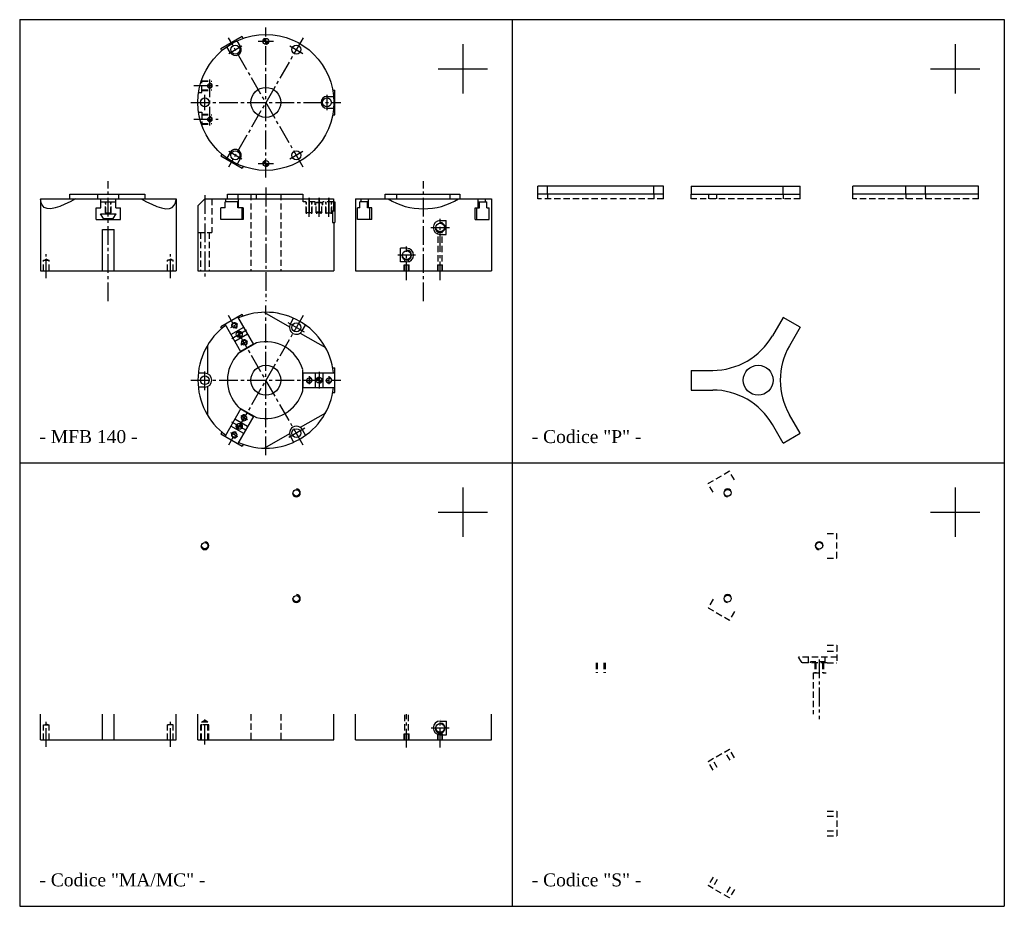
# Model space of a CAD drawing. Header units: millimetres. Extents: x 647 to 1647, y -596 to 304.
import ezdxf

# ---------------------------------------------------------------- set-up
doc = ezdxf.new("R2010")
doc.units = ezdxf.units.MM
doc.linetypes.add('CENTER2', pattern=[28.575, 19.05, -3.175, 3.175, -3.175])
doc.linetypes.add('DASHED2', pattern=[9.525, 6.35, -3.175])
doc.layers.add('1', color=2, linetype='DASHED2')
doc.layers.add('2', color=1, linetype='CENTER2')
doc.styles.get("Standard").update_dxf_attribs({"font": 'isocp.shx', "bigfont": 'chineset.shx'})

msp = doc.modelspace()

# ---------------------------------------------------------------- hatches: boundary and pattern name
h = msp.add_hatch()
h.set_pattern_fill('ANSI31', scale=0.02, style=0)
h.set_pattern_definition([(45, (617.0378, 751.19193), (-0.0449012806, 0.0449012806), [])])
h.paths.add_polyline_path([(896.8, 281.7), (896.8, 284.7, 0.41421), (893.8, 281.7)])
h.paths.add_polyline_path([(896.8, 278.7, 0.41421), (899.8, 281.7), (896.8, 281.7)])
h = msp.add_hatch()
h.set_pattern_fill('ANSI31', scale=0.02, style=0)
h.set_pattern_definition([(45, (617.0378, 627.19193), (-0.0449012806, 0.0449012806), [])])
h.paths.add_polyline_path([(896.8, 157.7), (896.8, 160.7, 0.41421), (893.8, 157.7)])
h.paths.add_polyline_path([(896.8, 154.7, 0.41421), (899.8, 157.7), (896.8, 157.7)])
h = msp.add_hatch()
h.set_pattern_fill('ANSI31', scale=0.024, angle=120, style=0)
h.set_pattern_definition([(165, (549.671864, -588.017626), (-0.019722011, -0.073603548), [])])
h.paths.add_polyline_path([(871.3, -18.2), (869.8, -15.6), (867.2, -17.1, 0.41421)])
h.paths.add_polyline_path([(868.3, -13), (869.8, -15.6), (872.4, -14.1, 0.41421)])
h = msp.add_hatch()
h.set_pattern_fill('ANSI31', scale=0.024, style=0)
h.set_pattern_definition([(45, (615.08909, 501.09904), (-0.053881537, 0.053881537), [])])
h.paths.add_polyline_path([(947.8, -62.3), (950.8, -62.3), (950.8, -59.3, 0.41421)])
h.paths.add_polyline_path([(953.8, -62.3), (950.8, -62.3), (950.8, -65.3, 0.41421)])
h = msp.add_hatch()
h.set_pattern_fill('ANSI31', scale=0.024, angle=-120, style=0)
h.set_pattern_definition([(285, (1525.58317, -100.11227), (0.073603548, 0.019722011), [])])
h.paths.add_polyline_path([(871.3, -106.5), (869.8, -109.1), (872.4, -110.6, 0.41421)])
h.paths.add_polyline_path([(868.3, -111.7), (869.8, -109.1), (867.2, -107.6, 0.41421)])

# ---------------------------------------------------------------- linework, layer by layer
at = {"color": 7}
for p, q in [((646.8, 303.7), (1646.8, 303.7)), ((646.8, 303.7), (646.8, -596.3)), ((1146.8, 303.7), (1146.8, -596.3)), ((1646.8, 303.7), (1646.8, -596.3)), ((872.6, 286.5), (851, 274)), ((871, 276.3), (867.6, 282.2)), ((873.7, 284.7), (872.6, 286.5)), ((852, 272.2), (851, 274)), ((860.6, 270.3), (857.2, 276.2)), ((1096.8, 278.7), (1096.8, 228.7)), ((1596.8, 278.7), (1596.8, 228.7)), ((1071.8, 253.7), (1121.8, 253.7)), ((1571.8, 253.7), (1621.8, 253.7)), ((964.6, 232.2), (966.8, 232.2)), ((966.8, 207.2), (966.8, 232.2)), ((958.8, 225.7), (965.5, 225.7)), ((958.8, 213.7), (965.5, 213.7)), ((964.6, 207.2), (966.8, 207.2)), ((852, 167.1), (851, 165.3)), ((851, 165.3), (872.6, 152.8)), ((860.6, 169), (857.2, 163.1)), ((871, 163), (867.6, 157.1)), ((873.7, 154.6), (872.6, 152.8)), ((1300.7, 134.7), (1172.9, 134.7)), ((1172.9, 126.7), (1172.9, 134.7)), ((1182.9, 126.7), (1182.9, 134.7)), ((1290.7, 126.7), (1290.7, 134.7)), ((1300.7, 126.7), (1300.7, 134.7)), ((1328.8, 134.7), (1439.4, 134.7)), ((1328.8, 134.7), (1328.8, 126.7)), ((1422.1, 126.7), (1422.1, 134.7)), ((1439.4, 126.7), (1439.4, 134.7)), ((1620.7, 134.7), (1492.9, 134.7)), ((1492.9, 126.7), (1492.9, 134.7)), ((1546.8, 126.7), (1546.8, 134.7)), ((1566.8, 126.7), (1566.8, 134.7)), ((1620.7, 126.7), (1620.7, 134.7)), ((667.8, 121.7), (667.8, 48.7)), ((667.8, 121.7), (805.8, 121.7)), ((697.8, 126.7), (773.8, 126.7)), ((697.8, 121.7), (697.8, 126.7)), ((726.1, 121.7), (726.1, 126.7)), ((729.3, 112.7), (729.3, 121.7)), ((744.3, 112.7), (744.3, 121.7)), ((747.5, 121.7), (747.5, 126.7)), ((773.8, 126.7), (773.8, 121.7)), ((805.8, 121.7), (805.8, 48.7)), ((827.8, 114.7), (834.8, 121.7)), ((834.8, 121.7), (965.4, 121.7)), ((856, 118.7), (856, 121.7)), ((857.8, 126.7), (934.3, 126.7)), ((857.8, 121.7), (857.8, 126.7)), ((857.8, 126.7), (934.3, 126.7)), ((868.8, 121.7), (868.8, 126.7)), ((869, 112.7), (869, 121.7)), ((887.3, 121.7), (887.3, 126.7)), ((934.3, 126.7), (934.3, 121.7)), ((965.4, 121.7), (965.4, 109.7)), ((987.8, 121.7), (1125.8, 121.7)), ((987.8, 121.7), (987.8, 48.7)), ((993.6, 118.7), (993.6, 121.7)), ((1001.1, 112.7), (1001.1, 121.7)), ((1017.8, 126.7), (1093.8, 126.7)), ((1017.8, 121.7), (1017.8, 126.7)), ((1029.7, 121.7), (1029.7, 126.7)), ((1083.9, 121.7), (1083.9, 126.7)), ((1093.8, 126.7), (1093.8, 121.7)), ((1112.4, 112.7), (1112.4, 121.7)), ((1119.9, 118.7), (1119.9, 121.7)), ((1125.8, 121.7), (1125.8, 48.7)), ((1300.7, 126.7), (1172.9, 126.7)), ((1328.8, 126.7), (1439.4, 126.7)), ((1346.8, 121.7), (1346.8, 126.7)), ((1354.8, 121.7), (1354.8, 126.7)), ((1620.7, 126.7), (1492.9, 126.7)), ((724.3, 100.7), (724.3, 112.7)), ((724.3, 112.7), (729.3, 112.7)), ((729.3, 118.7), (744.3, 118.7)), ((744.3, 112.7), (749.3, 112.7)), ((749.3, 100.7), (749.3, 112.7)), ((827.8, 114.7), (827.8, 48.7)), ((851, 100.7), (851, 112.7)), ((855.3, 112.7), (851, 112.7)), ((869, 118.7), (855.3, 118.7)), ((855.3, 112.7), (855.3, 118.7)), ((868.3, 112.7), (868.3, 118.7)), ((873.7, 112.7), (868.3, 112.7)), ((872.6, 100.7), (872.6, 112.7)), ((872.6, 100.7), (872.6, 112.7)), ((873.7, 112.7), (873.7, 100.7)), ((965.4, 118.7), (966.8, 118.7)), ((966.8, 118.7), (966.8, 97.7)), ((992.4, 112.7), (989.9, 112.7)), ((989.9, 100.7), (989.9, 112.7)), ((992.4, 112.7), (992.4, 118.7)), ((1001.1, 118.7), (992.4, 118.7)), ((999.9, 112.7), (999.9, 118.7)), ((1004.3, 112.7), (999.9, 112.7)), ((1002.4, 100.7), (1002.4, 112.7)), ((1004.3, 100.7), (1004.3, 112.7)), ((1109.3, 100.7), (1109.3, 112.7)), ((1109.3, 112.7), (1113.7, 112.7)), ((1111.2, 100.7), (1111.2, 112.7)), ((1112.4, 118.7), (1121.2, 118.7)), ((1113.7, 112.7), (1113.7, 118.7)), ((1121.2, 112.7), (1121.2, 118.7)), ((1121.2, 112.7), (1123.7, 112.7)), ((1123.7, 100.7), (1123.7, 112.7)), ((724.3, 100.7), (749.3, 100.7)), ((728.9, 106.7), (744.7, 106.7)), ((731.8, 101.7), (728.9, 106.7)), ((731.8, 101.7), (741.8, 101.7)), ((731.8, 100.7), (731.8, 101.7)), ((741.8, 101.7), (744.7, 106.7)), ((741.8, 100.7), (741.8, 101.7)), ((873.7, 100.7), (851, 100.7)), ((964.6, 109.7), (964.6, 97.7)), ((964.6, 109.7), (966.8, 109.7)), ((1004.3, 100.7), (989.9, 100.7)), ((1109.3, 100.7), (1123.7, 100.7)), ((730.8, 90.7), (742.8, 90.7)), ((730.8, 48.7), (730.8, 90.7)), ((742.8, 48.7), (742.8, 90.7)), ((964.6, 97.7), (966.8, 97.7)), ((965.8, 97.7), (965.8, 48.7)), ((1073.8, 99.7), (1079.9, 99.7)), ((1079.9, 85.7), (1079.9, 99.7)), ((1073.8, 85.7), (1079.9, 85.7)), ((1033.6, 57.7), (1033.6, 71.7)), ((1039.8, 71.7), (1033.6, 71.7)), ((1039.8, 57.7), (1033.6, 57.7)), ((667.8, 48.7), (805.8, 48.7)), ((827.8, 48.7), (965.8, 48.7)), ((987.8, 48.7), (1125.8, 48.7)), ((872.6, 4.5), (851, -8)), ((884.5, -26.1), (868.3, 2)), ((873.7, 2.7), (872.6, 4.5)), ((895.3, 6.6), (920.8, -8.1)), ((921.7, -5.2), (925, 0.6)), ((1422.1, 1.5), (1411.2, -17.3)), ((1439.4, -8.5), (1422.1, 1.5)), ((852, -9.8), (851, -8)), ((871.5, -33.6), (855.3, -5.5)), ((861.3, -15.9), (874.3, -8.4)), ((933.8, -12.2), (937.2, -6.4)), ((1439.4, -8.5), (1428.5, -27.3)), ((865.3, -22.8), (878.3, -15.3)), ((931.8, -14.4), (957.3, -29.1)), ((837.8, -56), (837.8, -26.6)), ((887.3, -24.5), (868.8, -35.2)), ((884.3, -25.7), (871.3, -33.2)), ((964.6, -49.8), (966.8, -49.8)), ((966.8, -74.8), (966.8, -49.8)), ((834.8, -55.3), (828.1, -55.3)), ((934.3, -73.1), (934.3, -51.6)), ((934.3, -54.8), (966.8, -54.8)), ((934.8, -69.8), (934.8, -54.8)), ((946.8, -54.8), (946.8, -69.8)), ((954.8, -54.8), (954.8, -69.8)), ((1328.8, -52.3), (1350.6, -52.3)), ((1328.8, -52.3), (1328.8, -72.3)), ((834.8, -69.3), (828.1, -69.3)), ((837.8, -98.1), (837.8, -68.7)), ((934.3, -69.8), (966.8, -69.8)), ((964.6, -74.8), (966.8, -74.8)), ((1328.8, -72.3), (1350.6, -72.3)), ((868.8, -89.5), (887.3, -100.2)), ((871.5, -91.1), (855.3, -119.2)), ((884.5, -98.6), (868.3, -126.7)), ((871.3, -91.5), (884.3, -99)), ((957.3, -95.6), (931.8, -110.3)), ((1439.4, -116.2), (1428.5, -97.3)), ((874.3, -116.3), (861.3, -108.8)), ((878.3, -109.4), (865.3, -101.9)), ((1422.1, -126.2), (1411.2, -107.3)), ((852, -114.9), (851, -116.7)), ((851, -116.7), (872.6, -129.2)), ((920.8, -116.6), (895.3, -131.3)), ((921.7, -119.5), (925, -125.3)), ((933.8, -112.5), (937.2, -118.3)), ((1422.1, -126.2), (1439.4, -116.2)), ((873.7, -127.4), (872.6, -129.2)), ((646.8, -146.3), (1646.8, -146.3)), ((1096.8, -171.3), (1096.8, -221.3)), ((1596.8, -171.3), (1596.8, -221.3)), ((1071.8, -196.3), (1121.8, -196.3)), ((1571.8, -196.3), (1621.8, -196.3)), ((667.8, -427.3), (667.8, -401.3)), ((730.8, -427.3), (730.8, -401.3)), ((742.8, -427.3), (742.8, -401.3)), ((805.8, -427.3), (805.8, -401.3)), ((827.8, -427.3), (827.8, -401.3)), ((965.8, -427.3), (965.8, -401.3)), ((987.8, -427.3), (987.8, -401.3)), ((1073.8, -408.3), (1080.2, -408.3)), ((1080.2, -422.3), (1080.2, -408.3)), ((1125.8, -427.3), (1125.8, -401.3)), ((667.8, -427.3), (805.8, -427.3)), ((827.8, -427.3), (965.8, -427.3)), ((987.8, -427.3), (1125.8, -427.3)), ((1073.8, -422.3), (1080.2, -422.3)), ((646.8, -596.3), (1646.8, -596.3))]:
    msp.add_line(p, q, dxfattribs=at)
at = {"color": 7, "linetype": 'DASHED2'}
for p, q in [((1367.6, -154.8), (1346, -167.3)), ((1372.6, -163.5), (1367.6, -154.8)), ((1351, -176), (1346, -167.3)), ((1466.8, -217.8), (1476.8, -217.8)), ((1476.8, -242.8), (1476.8, -217.8)), ((1466.8, -242.8), (1476.8, -242.8)), ((1351, -284.7), (1346, -293.4)), ((1346, -293.4), (1367.6, -305.9)), ((1372.6, -297.2), (1367.6, -305.9)), ((1466.8, -331.3), (1476.8, -331.3)), ((1466.8, -337.3), (1476.8, -337.3)), ((1476.8, -331.3), (1476.8, -349.3)), ((1466.8, -349.3), (1476.8, -349.3)), ((1346, -449.3), (1367.6, -436.8)), ((1368.3, -448), (1363.3, -439.3)), ((1372.6, -445.5), (1367.6, -436.8)), ((1351, -458), (1346, -449.3)), ((1355.3, -455.5), (1350.3, -446.8)), ((1466.8, -499.8), (1476.8, -499.8)), ((1476.8, -499.8), (1476.8, -524.8)), ((1466.8, -504.8), (1476.8, -504.8)), ((1466.8, -519.8), (1476.8, -519.8)), ((1466.8, -524.8), (1476.8, -524.8)), ((1351, -566.7), (1346, -575.4)), ((1355.3, -569.2), (1350.3, -577.9)), ((1367.6, -587.9), (1346, -575.4)), ((1368.3, -576.7), (1363.3, -585.4)), ((1372.6, -579.2), (1367.6, -587.9))]:
    msp.add_line(p, q, dxfattribs=at)
at = {"color": 7}
for centre, radius in [((896.8, 219.7), 69), ((896.8, 281.7), 3), ((865.8, 273.3), 4.5), ((927.8, 273.3), 4.5), ((839.8, 236.7), 2.01), ((896.8, 219.7), 15.2), ((834.8, 219.7), 4.5), ((958.8, 219.7), 4.5), ((839.8, 202.7), 2.01), ((865.8, 166), 4.5), ((927.8, 166), 4.5), ((896.8, 157.7), 3), ((1073.8, 92.7), 4.39), ((1039.8, 64.7), 4.39), ((864.8, -6.9), 2.39), ((927.8, -8.7), 4.5), ((869.8, -15.6), 3), ((874.8, -24.2), 2.39), ((896.8, -62.3), 15.2), ((1396.8, -62.3), 15.2), ((834.8, -62.3), 4.5), ((940.8, -62.3), 2.39), ((950.8, -62.3), 3), ((960.8, -62.3), 2.39), ((874.8, -100.4), 2.39), ((869.8, -109.1), 3), ((864.8, -117.8), 2.39), ((927.8, -116), 4.5), ((927.8, -176.7), 3.23), ((1365.8, -176.7), 3.46), ((834.8, -230.3), 3.23), ((1458.8, -230.3), 3.46), ((927.8, -284), 3.23), ((1365.8, -284), 3.46), ((1073.8, -415.3), 4.39)]:
    msp.add_circle(centre, radius, dxfattribs=at)
for centre, radius, start, end in [((865.8, 273.3), 6, 210, 30), ((839.8, 236.7), 2.5, 180, 90), ((958.8, 219.7), 6, 90, 270), ((839.8, 202.7), 2.5, 180, 90), ((865.8, 166), 6, 330, 150), ((1056.8, 180.7), 69, 238.7677, 301.2323), ((1073.8, 92.7), 7, 90, 270), ((1073.8, 92.7), 5, 180, 90), ((1039.8, 64.7), 7, 270, 90), ((1039.8, 64.7), 5, 180, 90), ((896.8, -62.3), 69, 6.2401, 113.7599), ((896.8, -62.3), 69, 126.2401, 233.7599), ((864.8, -6.9), 3, 300, 210), ((927.8, -8.7), 7, 150, 330), ((1350.6, 17.7), 70, 270, 330), ((874.8, -24.2), 3, 300, 210), ((896.8, -62.3), 39, 15.9424, 104.0576), ((1489.2, -62.3), 70, 150, 210), ((896.8, -62.3), 39, 135.9424, 224.0576), ((834.8, -62.3), 7, 270, 90), ((940.8, -62.3), 3, 180, 90), ((960.8, -62.3), 3, 180, 90), ((896.8, -62.3), 69, 246.2401, 353.7599), ((896.8, -62.3), 39, 255.9424, 344.0576), ((1350.6, -142.3), 70, 30, 90), ((874.8, -100.4), 3, 60, 330), ((927.8, -116), 7, 30, 210), ((864.8, -117.8), 3, 60, 330), ((927.8, -176.7), 4, 180, 90), ((1365.8, -176.7), 4, 0, 270), ((834.8, -230.3), 4, 180, 90), ((1458.8, -230.3), 4, 0, 270), ((927.8, -284), 4, 180, 90), ((1365.8, -284), 4, 0, 270), ((1073.8, -415.3), 7, 90, 270), ((1073.8, -415.3), 5, 180, 90)]:
    msp.add_arc(centre, radius, start, end, dxfattribs=at)
for points in [[(703.6, 121.7), (669.6, 115.8), (667.8, 121.3)], [(770, 121.7), (804, 115.8), (805.8, 121.3)]]:
    msp.add_spline(points, degree=3, dxfattribs=at)
at = {"layer": '1', "color": 7}
for p, q in [((831.8, 229.7), (831.8, 242.8)), ((831.8, 241.7), (840.8, 241.7)), ((831.8, 241.1), (841.8, 241.1)), ((831.8, 232.3), (841.8, 232.3)), ((831.8, 231.7), (840.8, 231.7)), ((828.5, 229.7), (831.8, 229.7)), ((828.5, 209.7), (831.8, 209.7)), ((831.8, 209.7), (831.8, 196.5)), ((831.8, 207.7), (840.8, 207.7)), ((831.8, 207.1), (841.8, 207.1)), ((831.8, 198.3), (841.8, 198.3)), ((831.8, 197.7), (840.8, 197.7)), ((841.8, 121.7), (841.8, 87.7)), ((881.5, 126.7), (881.5, 48.7)), ((912, 126.7), (912, 48.7)), ((934.8, 118.7), (934.8, 121.7)), ((1172.9, 121.7), (1172.9, 126.7)), ((1300.7, 121.7), (1172.9, 121.7)), ((1182.9, 126.7), (1182.9, 121.7)), ((1290.7, 126.7), (1290.7, 121.7)), ((1300.7, 121.7), (1300.7, 126.7)), ((1328.8, 121.7), (1328.8, 126.7)), ((1439.4, 121.7), (1328.8, 121.7)), ((1422.1, 126.7), (1422.1, 121.7)), ((1439.4, 121.7), (1439.4, 126.7)), ((1492.9, 121.7), (1492.9, 126.7)), ((1620.7, 121.7), (1492.9, 121.7)), ((1546.8, 126.7), (1546.8, 121.7)), ((1566.8, 126.7), (1566.8, 121.7)), ((1620.7, 121.7), (1620.7, 126.7)), ((733.8, 107.7), (733.8, 118.7)), ((734.2, 106.7), (734.2, 118.7)), ((739.4, 106.7), (739.4, 118.7)), ((739.8, 107.7), (739.8, 118.7)), ((946.8, 118.7), (934.8, 118.7)), ((937.8, 107.7), (937.8, 118.7)), ((938.2, 106.7), (938.2, 118.7)), ((943.4, 106.7), (943.4, 118.7)), ((943.8, 107.7), (943.8, 118.7)), ((946.8, 115.7), (946.8, 118.7)), ((947.8, 115.7), (946.8, 115.7)), ((947.8, 117.7), (948.3, 118.2)), ((947.8, 107.7), (947.8, 117.7)), ((953.8, 117.7), (947.8, 117.7)), ((953.3, 118.2), (948.3, 118.2)), ((953.8, 117.7), (953.3, 118.2)), ((953.8, 107.7), (953.8, 117.7)), ((954.8, 115.7), (953.8, 115.7)), ((965.4, 118.7), (954.8, 118.7)), ((954.8, 115.7), (954.8, 118.7)), ((957.8, 107.7), (957.8, 118.7)), ((958.2, 106.7), (958.2, 118.7)), ((963.4, 106.7), (963.4, 118.7)), ((963.8, 107.7), (963.8, 118.7)), ((733.8, 107.7), (739.8, 107.7)), ((943.8, 107.7), (937.8, 107.7)), ((953.8, 108.2), (947.8, 108.2)), ((947.8, 108.2), (948.3, 107.7)), ((953.8, 107.7), (947.8, 107.7)), ((948.5, 106.7), (948.5, 107.7)), ((953, 106.7), (953, 107.7)), ((953.8, 108.2), (953.3, 107.7)), ((957.8, 107.7), (963.8, 107.7)), ((827.8, 87.7), (841.8, 87.7)), ((830.3, 87.7), (830.3, 48.7)), ((839.3, 87.7), (839.3, 48.7)), ((1071.8, 48.7), (1071.8, 88.7)), ((1075.8, 48.7), (1075.8, 88.7)), ((671.9, 59.7), (673.8, 60.7)), ((675.7, 59.7), (673.8, 60.7)), ((797.9, 59.7), (799.8, 60.7)), ((801.7, 59.7), (799.8, 60.7)), ((1037.8, 48.7), (1037.8, 60.1)), ((1041.8, 48.7), (1041.8, 60.1)), ((670.8, 48.7), (670.8, 59.7)), ((670.8, 59.7), (676.8, 59.7)), ((676.8, 48.7), (676.8, 59.7)), ((802.8, 59.7), (796.8, 59.7)), ((796.8, 48.7), (796.8, 59.7)), ((802.8, 48.7), (802.8, 59.7)), ((1037.3, 48.7), (1037.3, 54.7)), ((1037.3, 54.7), (1042.3, 54.7)), ((1042.3, 48.7), (1042.3, 54.7)), ((1071.3, 54.7), (1076.3, 54.7)), ((1071.3, 48.7), (1071.3, 54.7)), ((1076.3, 48.7), (1076.3, 54.7)), ((1232.3, -349.3), (1232.3, -359.3)), ((1232.8, -349.3), (1232.8, -359.3)), ((1233.3, -349.3), (1233.3, -359.3)), ((1240.2, -349.3), (1240.2, -359.3)), ((1240.8, -349.3), (1240.8, -359.3)), ((1241.3, -349.3), (1241.3, -359.3)), ((1476.8, -343.3), (1437.9, -343.3)), ((1440.8, -348.3), (1437.9, -343.3)), ((1440.8, -348.3), (1440.8, -349.3)), ((1466.8, -349.3), (1440.8, -349.3)), ((1447.8, -349.3), (1447.8, -343.3)), ((1464.8, -348.3), (1449.8, -348.3)), ((1449.8, -349.3), (1449.8, -348.3)), ((1454.3, -349.3), (1454.3, -359.3)), ((1454.8, -349.3), (1454.8, -359.3)), ((1455.3, -349.3), (1455.3, -359.3)), ((1462.2, -349.3), (1462.2, -359.3)), ((1462.8, -349.3), (1462.8, -359.3)), ((1463.3, -349.3), (1463.3, -359.3)), ((1464.8, -348.3), (1464.8, -343.3)), ((1452.8, -359.3), (1452.8, -401.3)), ((1452.8, -359.3), (1465.8, -359.3)), ((831.5, -409.3), (834.8, -407.5)), ((831.5, -427.3), (831.5, -409.3)), ((838, -409.3), (831.5, -409.3)), ((838, -409.3), (834.8, -407.5)), ((838, -427.3), (838, -409.3)), ((881.5, -401.3), (881.5, -427.3)), ((912, -401.3), (912, -427.3)), ((1037.8, -427.3), (1037.8, -401.3)), ((1041.8, -427.3), (1041.8, -401.3)), ((670.8, -412.3), (676.8, -412.3)), ((670.8, -427.3), (670.8, -412.3)), ((671.9, -412.3), (673.8, -411.3)), ((675.7, -412.3), (673.8, -411.3)), ((676.8, -427.3), (676.8, -412.3)), ((796.8, -427.3), (796.8, -412.3)), ((802.8, -412.3), (796.8, -412.3)), ((797.9, -412.3), (799.8, -411.3)), ((801.7, -412.3), (799.8, -411.3)), ((802.8, -427.3), (802.8, -412.3)), ((830.8, -427.3), (830.8, -412.3)), ((838.8, -412.3), (830.8, -412.3)), ((838.8, -427.3), (838.8, -412.3)), ((1071.8, -427.3), (1071.8, -419.3)), ((1075.8, -427.3), (1075.8, -419.3)), ((1037.3, -421.3), (1042.3, -421.3)), ((1037.3, -427.3), (1037.3, -421.3)), ((1042.3, -427.3), (1042.3, -421.3)), ((1071.3, -421.3), (1076.3, -421.3)), ((1071.3, -427.3), (1071.3, -421.3)), ((1076.3, -427.3), (1076.3, -421.3))]:
    msp.add_line(p, q, dxfattribs=at)
at = {"layer": '2', "color": 7}
for p, q in [((896.8, 143.6), (896.8, 295.7)), ((934.7, 285.4), (858.8, 153.9)), ((934.7, 153.9), (858.8, 285.4)), ((889.1, 281.7), (904.5, 281.7)), ((859.1, 269.5), (872.5, 277.2)), ((921.1, 277.2), (934.5, 269.5)), ((839.8, 196.3), (839.8, 243)), ((823.7, 236.7), (848.2, 236.7)), ((834.8, 211.9), (834.8, 227.4)), ((958.8, 227.4), (958.8, 211.9)), ((820.7, 219.7), (972.8, 219.7)), ((823.7, 202.7), (848.2, 202.7)), ((872.5, 162.1), (859.1, 169.8)), ((934.5, 169.8), (921.1, 162.1)), ((889.1, 157.7), (904.5, 157.7)), ((736.8, 18), (736.8, 139.8)), ((896.8, 133.2), (896.8, 18)), ((1056.8, 18), (1056.8, 139.8)), ((834.8, 125.5), (834.8, 39.8)), ((940.8, 103.7), (940.8, 123.7)), ((940.8, 122.9), (940.8, 106.9)), ((950.8, 103.7), (950.8, 123.7)), ((950.8, 123), (950.8, 106.9)), ((960.8, 103.7), (960.8, 123.7)), ((960.8, 122.9), (960.8, 106.9)), ((1073.8, 39.3), (1073.8, 101.4)), ((1064.4, 92.7), (1083.2, 92.7)), ((1039.8, 39.3), (1039.8, 73.4)), ((673.8, 41.2), (673.8, 65.6)), ((799.8, 41.2), (799.8, 65.6)), ((1048.8, 64.7), (1030.8, 64.7)), ((896.8, -138.4), (896.8, 13.7)), ((934.7, 3.4), (858.8, -128.1)), ((934.7, -128.1), (858.8, 3.4)), ((861.3, -8.9), (868.3, -4.9)), ((919.1, -3.6), (936.5, -13.7)), ((862.4, -19.8), (877.1, -11.3)), ((871.3, -26.3), (878.3, -22.2)), ((834.8, -72.4), (834.8, -52.3)), ((940.8, -58.3), (940.8, -66.4)), ((950.8, -53.8), (950.8, -70.8)), ((960.8, -58.3), (960.8, -66.4)), ((820.7, -62.3), (972.8, -62.3)), ((878.3, -102.5), (871.3, -98.4)), ((877.1, -113.4), (862.4, -104.9)), ((868.3, -119.8), (861.3, -115.8)), ((936.5, -111), (919.1, -121.1)), ((1458.8, -345.8), (1458.8, -406.4)), ((673.8, -434.6), (673.8, -408.8)), ((799.8, -434.6), (799.8, -408.8)), ((834.8, -432), (834.8, -404.3)), ((1039.8, -435.1), (1039.8, -401.3)), ((1073.8, -435.1), (1073.8, -406.3)), ((1064.6, -415.3), (1083, -415.3))]:
    msp.add_line(p, q, dxfattribs=at)

# ---------------------------------------------------------------- texts
at = {"color": 7, "char_height": 13.125, "width": 147.917, "attachment_point": 7}
for s, insert in [('{\\fRomantic|b0|i0|c2|p2;- MFB 140 -}', (666.8, -126.3)), ('{\\fRomantic|b0|i0|c2|p2;- Codice "P" -}', (1166.8, -126.3)), ('{\\fRomantic|b0|i0|c2|p2;- Codice "S" -}', (1166.8, -576.3))]:
    msp.add_mtext(s, dxfattribs=dict(at, insert=insert))
at = {"color": 7, "insert": (666.8, -576.3), "char_height": 13.125, "attachment_point": 7}
msp.add_mtext('{\\fRomantic|b0|i0|c2|p2;- Codice "MA/MC" -}', dxfattribs=at)

doc.saveas('drawing.dxf')
